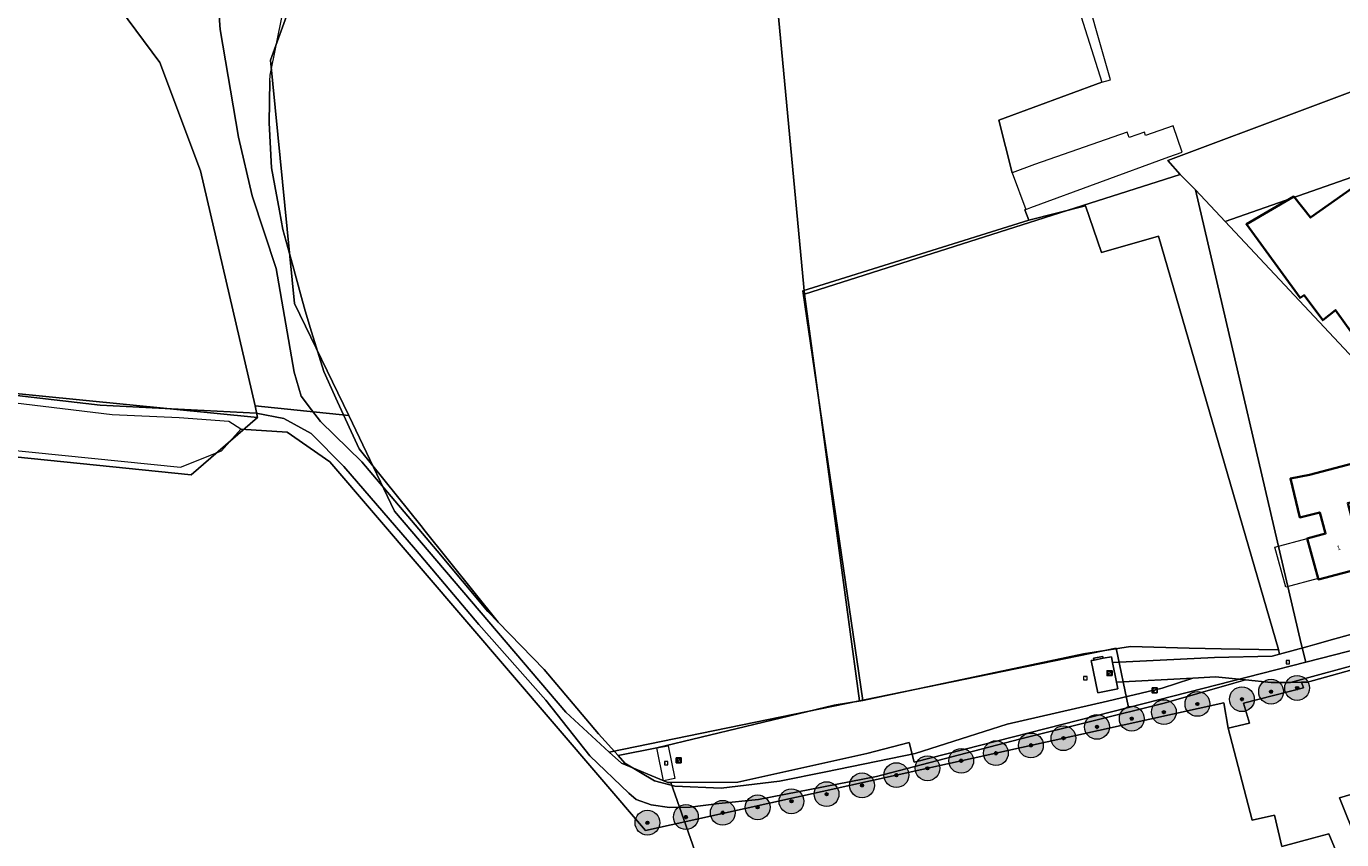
# Model space of a CAD drawing. Header units: metres. Extents: x 163543 to 168130, y 402678 to 405437.
# Tile 203 of 256: x 165198 to 165410, y 403903 to 404034. Entities that reach past the tile are written whole.
import ezdxf
from ezdxf.enums import TextEntityAlignment as Align

# ---------------------------------------------------------------- set-up
doc = ezdxf.new("R2010")
doc.units = ezdxf.units.M
doc.layers.get('0').update_dxf_attribs({"lineweight": 25})
for name, color, linetype, lineweight in [('X-CA190022.004-UO-BGT_Ondergrond$0$GE_201_SHDHek_Lijn_GEM', 253, 'X-CA190022.004-UO-BGT_Ondergrond$0$Hekwerk', 9), ('X-CA190022.004-UO-BGT_Ondergrond$0$GE_314_WGDRijbaanLokaleweg_Vlak_GEM', 253, 'Continuous', 9), ('X-CA190022.004-UO-BGT_Ondergrond$0$GE_367_OWGBerm_groenvoorziening_grasenk_GEM', 253, 'Continuous', 9), ('X-CA190022.004-UO-BGT_Ondergrond$0$GE_401_OTDErf_Vlak_GEM', 253, 'Continuous', 9), ('X-CA190022.004-UO-BGT_Ondergrond$0$GE_407_OTDGeslotenverharding_cementbeton_Vlak_GEM', 253, 'Continuous', 9), ('X-CA190022.004-UO-BGT_Ondergrond$0$GE_4502_GBKN_Huisnummer_Lijn_GEM', 7, 'Continuous', 9), ('X-CA190022.004-UO-BGT_Ondergrond$0$GE_461_BTDGraslandoverig_Vlak_GEM', 253, 'Continuous', 9), ('X-CA190022.004-UO-BGT_Ondergrond$0$GE_470_BTDBoomteelt_Vlak_GEM', 253, 'Continuous', 9), ('X-CA190022.004-UO-BGT_Ondergrond$0$GE_471_BTDBouwland_Vlak_GEM', 253, 'Continuous', 9), ('X-CA190022.004-UO-BGT_Ondergrond$0$GE_476_BTDGraslandagrarisch_Vlak_GEM', 253, 'Continuous', 9), ('X-CA190022.004-UO-BGT_Ondergrond$0$GE_601_PNDgrondvlakpand_Vlak_MV_GEM', 34, 'Continuous', 35), ('X-CA190022.004-UO-BGT_Ondergrond$0$GE_632_GBILuifel_Inrichtend_Vlak_GEM', 253, 'Continuous', 9), ('X-CA190022.004-UO-BGT_Ondergrond$0$GE_646_OBWLagetrafo_Vlak_GEM', 253, 'Continuous', 9), ('X-CA190022.004-UO-BGT_Ondergrond$0$GE_885_PutInspectieofRioolput_Punt_GEM', 253, 'Continuous', 9), ('X-CA190022.004-UO-BGT_Ondergrond$0$N-WE-RI-PUT_INSPECTIE-S', 253, 'Continuous', 9), ('X-CA190022.004-UO-DWM_Beplanting$0$B-WE-GR-BOOM-S AFKOMSTIG UIT BGT', 252, 'Continuous', 0), ('X-CA190022.004-UO-KAD_Percelen$0$B-WE-KG-GRENS_PERCEEL-GV', 150, 'Continuous', 9), ('X-CA190022.004-UO-WHM_Riolering gemeente_NLCS_v0.1$0$B-WE-RI-PUT-S', 214, 'Continuous', 15)]:
    doc.layers.add(name, color=color, linetype=linetype, lineweight=lineweight)
doc.layers.add('X-CA190022.004-UO-DWM_Beplanting$0$B-WE-GR-BOOM-S AFKOMSTIG UIT BOMENBESTAND GEMEENTE', color=252, linetype='Continuous')
doc.layers.add('X-CA190022.004-UO-DWM_Beplanting$0$N-GV-GR-GRAS-A-200', color=7, linetype='Continuous')
doc.styles.add('X-CA190022.004-UO-BGT_Ondergrond$0$BGT_NAR', font='arial.ttf', dxfattribs={"height": 1})
doc.styles.add('X-CA190022.004-UO-BGT_Ondergrond$0$NLCS-ISO', font='NLCS-ISO.ttf')
doc.linetypes.add('X-CA190022.004-UO-BGT_Ondergrond$0$Hekwerk', pattern='A,5,-1.5,[2,dgnlstyle-Veghel.shx,S=0.007937,R=0,X=0,Y=0],-1.5', length=8)

# ---------------------------------------------------------------- blocks, each defined once
blk = doc.blocks.new('X-CA190022.004-UO-BGT_Ondergrond$0$SRI-PUT_INSPECTIEPUT_RIOOLPUT-SO')
at = {"color": 0, "linetype": 'ByBlock', "lineweight": 18}
blk.add_lwpolyline([(-1.12, -1.12), (1.12, -1.12), (1.12, 1.12), (-1.12, 1.12)], close=True, dxfattribs=at)
at = {"color": 0, "linetype": 'ByBlock', "lineweight": 18, "style": 'X-CA190022.004-UO-BGT_Ondergrond$0$NLCS-ISO'}
blk.add_text('r', height=1.5, dxfattribs=at).set_placement((0, 0.28), align=Align.MIDDLE_CENTER)
blk = doc.blocks.new('X-CA190022.004-UO-BGT_Ondergrond$0$IMGEOInspectierioolput')
at = {"layer": 'X-CA190022.004-UO-BGT_Ondergrond$0$N-WE-RI-PUT_INSPECTIE-S', "xscale": 10, "yscale": 10, "zscale": 10}
blk.add_blockref('X-CA190022.004-UO-BGT_Ondergrond$0$SRI-PUT_INSPECTIEPUT_RIOOLPUT-SO', (0, 0), dxfattribs=at)
blk = doc.blocks.new('X-CA190022.004-UO-WHM_Riolering gemeente_NLCS_v0.1$0$B-SRI-PUT_BETON-SO')
blk.add_line((-1.4, -1.4), (1.4, 1.4))
at = {"lineweight": -3, "flags": 128}
blk.add_lwpolyline([(2, -2), (2, 2), (-2, 2), (-2, -2)], close=True, dxfattribs=at)
at = {"lineweight": -3}
blk.add_circle((0, 0), 2, dxfattribs=at)
blk = doc.blocks.new('X-CA190022.004-UO-DWM_Beplanting$0$SGR-BOOM_01-SO')
at = {"linetype": 'ByBlock', "lineweight": 18}
h = blk.add_hatch(color=0, dxfattribs=at)
h.dxf.hatch_style = 1
edge = h.paths.add_edge_path()
edge.add_arc((0, 0), 0.25, 0, 360)
at = {"color": 0, "linetype": 'ByBlock', "lineweight": 18}
for radius in [2, 0.25]:
    blk.add_circle((0, 0), radius, dxfattribs=at)
blk = doc.blocks.new('X-CA190022.004-UO-DWM_Beplanting$0$IMGEOBoom')
at = {"transparency": 33554457}
h = blk.add_hatch(color=256, dxfattribs=at)
h.dxf.hatch_style = 1
edge = h.paths.add_edge_path()
edge.add_arc((0, 0), 100, 0, 360)
edge = h.paths.add_edge_path(flags=17)
edge.add_arc((0, 0), 12.5, 0, 360)
h = blk.add_hatch()
h.set_pattern_fill('ANGLE', color=256)
h.set_pattern_definition([(0, (0, 0), (0, 6.985), [5.08, -1.905]), (90, (0, 0), (-6.985, 4e-16), [5.08, -1.905])])
edge = h.paths.add_edge_path(flags=17)
edge.add_arc((0, 0), 12.5, 0, 360)
at = {"layer": 'X-CA190022.004-UO-DWM_Beplanting$0$N-GV-GR-GRAS-A-200'}
h = blk.add_hatch(color=256, dxfattribs=at)
h.dxf.hatch_style = 1
edge = h.paths.add_edge_path(flags=17)
edge.add_arc((0, 0), 12.5, 0, 360)
at = {"xscale": 50, "yscale": 50, "zscale": 50}
blk.add_blockref('X-CA190022.004-UO-DWM_Beplanting$0$SGR-BOOM_01-SO', (0, 0), dxfattribs=at)

msp = doc.modelspace()

# ---------------------------------------------------------------- linework, layer by layer
at = {"layer": 'X-CA190022.004-UO-BGT_Ondergrond$0$GE_201_SHDHek_Lijn_GEM'}
for p, q in [((165368.493, 403932.905), (165332.988, 403925.394)), ((165376.058, 403934.073), (165368.493, 403932.905)), ((165385.557, 403933.845), (165376.058, 403934.073)), ((165390.71, 403933.721), (165385.557, 403933.845)), ((165399.738, 403933.561), (165390.71, 403933.721)), ((165399.944, 403933.627), (165399.738, 403933.561))]:
    msp.add_line(p, q, dxfattribs=at)
at = {"layer": 'X-CA190022.004-UO-BGT_Ondergrond$0$GE_314_WGDRijbaanLokaleweg_Vlak_GEM', "flags": 128}
for points in [[(165228.767, 404043.284), (165229.449, 404033.559), (165232.393, 404016.189), (165234.616, 404006.718), (165238.464, 403995.019), (165241.364, 403978.325), (165242.532, 403974.465), (165244.154, 403972.237), (165245.644, 403970.349), (165252.29, 403963.85), (165264.421, 403949.536), (165272.576, 403939.728), (165274.238, 403938.013), (165281.656, 403930.36), (165290.404, 403920.021), (165293.547, 403916.502), (165294.624, 403915.297), (165299.435, 403912.463), (165302.706, 403911.599), (165310.148, 403911.282), (165319.556, 403912.364), (165327.031, 403913.864), (165341.403, 403916.842), (165356.205, 403921.574), (165372.367, 403925.292), (165381.184, 403927.389), (165385.777, 403928.883), (165386.129, 403928.998), (165389.788, 403929.189), (165394.617, 403928.716), (165392.711, 403928.173), (165381.49, 403924.974), (165358.194, 403919.178), (165335.168, 403913.116), (165316.158, 403909.411), (165309.785, 403908.759), (165305.186, 403908.183), (165301.807, 403908.165), (165298.897, 403908.57), (165296.472, 403909.433), (165295.26, 403910.439), (165288.991, 403916.475), (165281.894, 403925.454), (165271.142, 403937.654), (165260.913, 403949.735), (165249.353, 403963.081), (165244.137, 403968.406), (165239.692, 403970.831), (165235.253, 403971.72), (165231.063, 403971.928), (165210.106, 403973.006), (165136.968, 403981.47)], [(165426.38, 403934.299), (165414.643, 403931.119), (165404.594, 403928.355), (165403.69, 403928.34), (165403.64, 403928.339), (165401.842, 403928.309), (165414.477, 403931.707), (165426.242, 403934.916), (165445.647, 403940.165), (165445.37, 403939.795), (165445.072, 403939.397), (165443.261, 403938.931), (165439.884, 403937.993), (165432.929, 403936.1), (165426.38, 403934.299)], [(165414.477, 403931.707), (165401.842, 403928.309), (165401.321, 403928.3), (165398.766, 403928.31), (165394.617, 403928.716), (165389.788, 403929.189), (165386.129, 403928.998), (165373.83, 403928.354), (165373.21, 403931.501), (165389.632, 403932.317), (165398.918, 403932.547), (165400.08, 403932.865), (165404.654, 403934.115), (165405.773, 403934.44), (165408.973, 403935.331), (165418.574, 403937.942)]]:
    msp.add_lwpolyline(points, dxfattribs=at)
at = {"layer": 'X-CA190022.004-UO-BGT_Ondergrond$0$GE_367_OWGBerm_groenvoorziening_grasenk_GEM', "flags": 128}
msp.add_lwpolyline([(165136.968, 403981.47), (165210.106, 403973.006), (165231.063, 403971.928), (165235.253, 403971.72), (165239.692, 403970.831), (165244.137, 403968.406), (165249.353, 403963.081), (165260.913, 403949.735), (165271.142, 403937.654), (165281.894, 403925.454), (165288.991, 403916.475), (165295.26, 403910.439), (165296.472, 403909.433), (165298.897, 403908.57), (165301.807, 403908.165), (165305.186, 403908.183), (165309.785, 403908.759), (165316.158, 403909.411), (165335.168, 403913.116), (165358.194, 403919.178), (165381.49, 403924.974), (165392.711, 403928.173), (165394.617, 403928.716), (165398.766, 403928.31), (165401.321, 403928.3), (165401.842, 403928.309), (165403.64, 403928.339), (165403.927, 403927.453), (165394.293, 403924.983), (165395.228, 403921.753), (165391.829, 403920.945), (165391.101, 403925.019), (165297.988, 403904.419), (165247.125, 403963.884), (165240.269, 403968.621), (165232.789, 403969.12), (165230.857, 403970.36), (165222.841, 403970.935), (165212.041, 403971.441), (165189.791, 403974.12)], dxfattribs=at)
at = {"layer": 'X-CA190022.004-UO-BGT_Ondergrond$0$GE_401_OTDErf_Vlak_GEM', "flags": 128}
for points in [[(165418.574, 403937.942), (165408.973, 403935.331), (165405.773, 403934.44), (165404.654, 403934.115), (165400.08, 403932.865), (165399.944, 403933.627), (165380.602, 404000.234), (165371.395, 403997.588), (165368.855, 404005.102), (165359.703, 404002.821), (165359.076, 404004.48), (165359.233, 404004.537), (165360.038, 404004.838), (165382.243, 404013.013), (165384.422, 404013.771), (165382.947, 404018.01), (165378.497, 404016.461), (165378.319, 404016.974), (165375.873, 404016.123), (165375.573, 404016.984), (165360.607, 404011.777), (165357.023, 404010.434), (165354.885, 404018.951), (165371.471, 404025.078), (165372.837, 404025.422), (165362.576, 404061.666)], [(165411.79, 404007.991), (165415.79, 404010.991), (165416.1, 404010.581), (165415.88, 404010.421), (165435.08, 403983.71), (165435.35, 403983.88), (165435.68, 403983.41), (165430.59, 403979.71), (165437.25, 403970.43), (165433.19, 403967.51), (165429, 403964.44), (165422.242, 403973.736), (165420.5, 403972.47), (165409.088, 403988.33), (165407.05, 403986.677), (165404.063, 403990.701), (165403.388, 403990.287), (165394.763, 404002.152), (165402.375, 404006.614), (165405.098, 404003.237), (165411.79, 404007.991)], [(165413.066, 403963.916), (165414.575, 403958.12), (165411.08, 403957.21), (165412.06, 403953.47), (165412.34, 403953.53), (165414.08, 403946.92), (165406.35, 403944.9), (165406.315, 403945.035), (165404.56, 403951.526), (165407.504, 403952.297), (165406.58, 403955.711), (165403.346, 403954.895), (165401.84, 403961.153), (165404.933, 403961.788), (165413.066, 403963.916)], [(165454.087, 403922.754), (165409.739, 403909.722), (165415.735, 403894.733), (165408.775, 403891.707), (165405.536, 403900.166), (165409.189, 403901.053), (165408.006, 403903.892), (165405.606, 403903.245), (165400.46, 403901.858), (165399.3, 403906.91), (165395.664, 403906.076), (165391.829, 403920.945), (165395.228, 403921.753), (165394.293, 403924.983), (165403.927, 403927.453), (165403.64, 403928.339), (165403.69, 403928.34), (165404.594, 403928.355), (165414.643, 403931.119)]]:
    msp.add_lwpolyline(points, dxfattribs=at)
at = {"layer": 'X-CA190022.004-UO-BGT_Ondergrond$0$GE_407_OTDGeslotenverharding_cementbeton_Vlak_GEM', "flags": 128}
for points in [[(165373.21, 403931.501), (165373.83, 403928.354), (165374.047, 403927.263), (165370.819, 403926.601), (165369.761, 403931.813), (165370.223, 403931.904), (165371.682, 403932.188), (165373.016, 403932.449), (165373.21, 403931.501)], [(165301.619, 403918.1), (165302.707, 403912.81), (165300.856, 403912.431), (165299.788, 403917.743), (165301.619, 403918.1)]]:
    msp.add_lwpolyline(points, dxfattribs=at)
at = {"layer": 'X-CA190022.004-UO-BGT_Ondergrond$0$GE_461_BTDGraslandoverig_Vlak_GEM', "flags": 128}
for points in [[(165237.475, 404025.284), (165237.353, 404018.483), (165237.716, 404011.235), (165238.257, 404008.334), (165239.002, 404004.344), (165239.568, 404001.313), (165241.155, 403995.493), (165242.396, 403990.945), (165243.14, 403988.217), (165244.183, 403984.816), (165246.151, 403978.399), (165248.376, 403973.545), (165251.865, 403965.937), (165261.969, 403953.327), (165262.284, 403952.933), (165274.238, 403938.013), (165272.576, 403939.728), (165264.421, 403949.536), (165252.29, 403963.85), (165245.644, 403970.349), (165244.154, 403972.237), (165242.532, 403974.465), (165241.364, 403978.325), (165238.464, 403995.019), (165234.616, 404006.718), (165232.393, 404016.189), (165229.449, 404033.559), (165228.767, 404043.284)], [(165372.367, 403925.292), (165356.205, 403921.574), (165341.403, 403916.842), (165327.031, 403913.864), (165319.556, 403912.364), (165310.148, 403911.282), (165302.706, 403911.599), (165299.435, 403912.463), (165294.624, 403915.297), (165293.547, 403916.502), (165299.788, 403917.743), (165328.346, 403924.622), (165332.988, 403925.394), (165368.493, 403932.905), (165376.058, 403934.073), (165385.557, 403933.845), (165390.71, 403933.721), (165399.738, 403933.561), (165399.944, 403933.627), (165400.08, 403932.865), (165398.918, 403932.547), (165389.632, 403932.317), (165373.21, 403931.501), (165373.016, 403932.449), (165371.682, 403932.188), (165371.632, 403932.47), (165370.15, 403932.205), (165370.223, 403931.904), (165369.761, 403931.813), (165370.819, 403926.601), (165374.047, 403927.263), (165373.83, 403928.354), (165386.129, 403928.998), (165385.777, 403928.883), (165381.184, 403927.389), (165372.367, 403925.292)], [(165299.788, 403917.743), (165301.619, 403918.1), (165302.707, 403912.81), (165300.856, 403912.431), (165299.788, 403917.743)]]:
    msp.add_lwpolyline(points, dxfattribs=at)
at = {"layer": 'X-CA190022.004-UO-BGT_Ondergrond$0$GE_470_BTDBoomteelt_Vlak_GEM', "flags": 128}
msp.add_lwpolyline([(165359.703, 404002.821), (165368.855, 404005.102), (165371.395, 403997.588), (165380.602, 404000.234), (165399.944, 403933.627), (165399.738, 403933.561), (165390.71, 403933.721), (165385.557, 403933.845), (165376.058, 403934.073), (165368.493, 403932.905), (165332.988, 403925.394), (165323.308, 403991.416), (165359.703, 404002.821)], dxfattribs=at)
at = {"layer": 'X-CA190022.004-UO-BGT_Ondergrond$0$GE_471_BTDBouwland_Vlak_GEM', "flags": 128}
for points in [[(165358.483, 404066.201), (165371.471, 404025.078)], [(165371.471, 404025.078), (165354.885, 404018.951), (165357.023, 404010.434), (165359.233, 404004.537), (165359.076, 404004.48), (165359.703, 404002.821), (165323.308, 403991.416), (165332.988, 403925.394), (165328.346, 403924.622), (165299.788, 403917.743), (165293.547, 403916.502), (165290.404, 403920.021), (165281.656, 403930.36), (165274.238, 403938.013), (165262.284, 403952.933), (165261.969, 403953.327), (165251.865, 403965.937), (165248.376, 403973.545), (165246.151, 403978.399), (165244.183, 403984.816), (165243.14, 403988.217), (165242.396, 403990.945), (165241.155, 403995.493), (165239.568, 404001.313), (165239.002, 404004.344), (165238.257, 404008.334), (165237.716, 404011.235), (165237.353, 404018.483), (165237.475, 404025.284), (165237.499, 404026.183), (165239.517, 404035.997)]]:
    msp.add_lwpolyline(points, dxfattribs=at)
at = {"layer": 'X-CA190022.004-UO-BGT_Ondergrond$0$GE_476_BTDGraslandagrarisch_Vlak_GEM', "flags": 128}
for points in [[(165170.968, 403968.241), (165223.065, 403963.012), (165229.672, 403965.629), (165232.789, 403969.12), (165240.269, 403968.621), (165247.125, 403963.884), (165297.988, 403904.419), (165391.101, 403925.019), (165391.829, 403920.945), (165395.664, 403906.076), (165399.3, 403906.91), (165400.46, 403901.858), (165405.606, 403903.245), (165408.006, 403903.892), (165409.189, 403901.053), (165405.536, 403900.166), (165408.775, 403891.707)], [(165415.735, 403894.733), (165409.739, 403909.722), (165454.087, 403922.754)]]:
    msp.add_lwpolyline(points, dxfattribs=at)
at = {"layer": 'X-CA190022.004-UO-BGT_Ondergrond$0$GE_601_PNDgrondvlakpand_Vlak_MV_GEM', "flags": 128}
for points in [[(165411.79, 404007.991), (165415.79, 404010.991), (165416.1, 404010.581), (165415.88, 404010.421), (165435.08, 403983.71), (165435.35, 403983.88), (165435.68, 403983.41), (165430.59, 403979.71), (165437.25, 403970.43), (165433.19, 403967.51), (165429, 403964.44), (165422.242, 403973.736), (165420.5, 403972.47), (165409.088, 403988.33), (165407.05, 403986.677), (165404.063, 403990.701), (165403.388, 403990.287), (165394.763, 404002.152), (165402.375, 404006.614), (165405.098, 404003.237), (165411.79, 404007.991)], [(165414.575, 403958.12), (165411.08, 403957.21), (165412.06, 403953.47), (165412.34, 403953.53), (165414.08, 403946.92), (165406.35, 403944.9), (165406.315, 403945.035), (165404.56, 403951.526), (165407.504, 403952.297), (165406.58, 403955.711), (165403.346, 403954.895), (165401.84, 403961.153), (165404.933, 403961.788), (165413.066, 403963.916), (165414.575, 403958.12)]]:
    msp.add_lwpolyline(points, dxfattribs=at)
at = {"layer": 'X-CA190022.004-UO-BGT_Ondergrond$0$GE_632_GBILuifel_Inrichtend_Vlak_GEM', "flags": 128}
msp.add_lwpolyline([(165406.315, 403945.035), (165401.113, 403943.661), (165399.354, 403950.118), (165404.56, 403951.526), (165406.315, 403945.035)], dxfattribs=at)
at = {"layer": 'X-CA190022.004-UO-BGT_Ondergrond$0$GE_646_OBWLagetrafo_Vlak_GEM', "flags": 128}
msp.add_lwpolyline([(165370.223, 403931.904), (165370.15, 403932.205), (165371.632, 403932.47), (165371.682, 403932.188), (165370.223, 403931.904)], dxfattribs=at)
at = {"layer": 'X-CA190022.004-UO-KAD_Percelen$0$B-WE-KG-GRENS_PERCEEL-GV', "flags": 128}
for points in [[(165168.257, 404090.905), (165208.12, 404043.93), (165219.74, 404028.23), (165226.27, 404010.74), (165235.09, 403972.87), (165250.16, 403971.34), (165241.43, 403989.38), (165237.56, 404028.58), (165245.73, 404051.11), (165258.04, 404068.29), (165270.78, 404081.4), (165291.04, 404095.96), (165300.5, 404098.85), (165313.44, 404099.16), (165313.98, 404093.51), (165350.9, 404107.99), (165350.03, 404109.93), (165325.13, 404172.79), (165360.29, 404189.19), (165411.18, 404213), (165410.86, 404213.79), (165387.38, 404243.64), (165376.196, 404256.621)], [(165163.18, 403968.04), (165224.8, 403961.76), (165235.48, 403970.98), (165122.333, 403982.214)]]:
    msp.add_lwpolyline(points, dxfattribs=at)
for points in [[(165384.1, 404010.2), (165382.11, 404012.44), (165426.23, 404028.97), (165415.693, 404055.235), (165410.488, 404053.764), (165373.939, 404043.437), (165368.313, 404041.847), (165362.09, 404060.86), (165354.7, 404083.44), (165351.52, 404093.14), (165348.01, 404103.94), (165401.11, 404115.43), (165401.16, 404120.06), (165350.03, 404109.93), (165350.9, 404107.99), (165313.98, 404093.51), (165323.55, 403990.91), (165379.183, 404008.633)], [(165332.442, 403925.33), (165323.55, 403990.91), (165313.98, 404093.51), (165313.44, 404099.16), (165300.5, 404098.85), (165291.04, 404095.96), (165270.78, 404081.4), (165258.04, 404068.29), (165245.73, 404051.11), (165237.56, 404028.58), (165241.43, 403989.38), (165250.16, 403971.34), (165257.54, 403955.9), (165285.14, 403923.49), (165292.14, 403917.077)], [(165168.257, 404090.905), (165168.236, 404090.935), (165122.333, 403982.214), (165235.48, 403970.98), (165235.09, 403972.87), (165226.27, 404010.74), (165219.74, 404028.23), (165208.12, 404043.93)], [(165434.26, 404017.66), (165426.23, 404028.97), (165382.11, 404012.44), (165384.1, 404010.2), (165386.55, 404007.68), (165391.31, 404002.58)], [(165434.26, 404017.66), (165391.31, 404002.58), (165433.59, 403957.45), (165434.23, 403956.75), (165449.62, 403964.23), (165457.92, 403969.81), (165465.94, 403977.9), (165458.1, 403985.84), (165450.79, 403994.24)], [(165404.32, 403931.58), (165403.6, 403934.52), (165386.55, 404007.68), (165384.1, 404010.2), (165379.183, 404008.633), (165323.55, 403990.91), (165332.442, 403925.33), (165333.239, 403925.494), (165373.779, 403933.809), (165375.738, 403924.264)], [(165391.31, 404002.58), (165386.55, 404007.68), (165403.6, 403934.52), (165404.32, 403931.58), (165440.17, 403940.75), (165438.74, 403943.39), (165431.69, 403956.38), (165433.59, 403957.45)], [(165235.09, 403972.87), (165235.48, 403970.98), (165224.8, 403961.76), (165163.18, 403968.04), (165128.08, 403946.12), (165189.77, 403851.96), (165196.73, 403847.93), (165211.94, 403806.63), (165215.14, 403802.41), (165220.21, 403802.55), (165323.1, 403852.205), (165302.032, 403912.162), (165301.54, 403912.16), (165294.09, 403915.29), (165292.14, 403917.077), (165285.14, 403923.49), (165257.54, 403955.9), (165250.16, 403971.34)], [(165302.032, 403912.162), (165323.1, 403852.205), (165489.46, 403932.49), (165497.079, 403937.449), (165494.566, 403939.736), (165500.126, 403945.838), (165489.71, 403955.04), (165441.61, 403941.12), (165440.17, 403940.75), (165404.32, 403931.58), (165375.738, 403924.264), (165341.22, 403915.43), (165340.41, 403918.62), (165333.59, 403916.86), (165312.86, 403912.2)], [(165375.738, 403924.264), (165373.779, 403933.809), (165333.239, 403925.494), (165332.442, 403925.33), (165292.14, 403917.077), (165294.09, 403915.29), (165301.54, 403912.16), (165302.032, 403912.162), (165312.86, 403912.2), (165333.59, 403916.86), (165340.41, 403918.62), (165341.22, 403915.43)]]:
    msp.add_lwpolyline(points, close=True, dxfattribs=at)

# ---------------------------------------------------------------- block references
at = {"layer": 'X-CA190022.004-UO-BGT_Ondergrond$0$GE_885_PutInspectieofRioolput_Punt_GEM', "xscale": 0.025, "yscale": 0.025, "zscale": 0.025}
for p in [(165372.718, 403929.784), (165401.421, 403931.566), (165368.816, 403928.978), (165301.307, 403915.294), (165303.33, 403915.729)]:
    msp.add_blockref('X-CA190022.004-UO-BGT_Ondergrond$0$IMGEOInspectierioolput', p, dxfattribs=at)
at = {"layer": 'X-CA190022.004-UO-DWM_Beplanting$0$B-WE-GR-BOOM-S AFKOMSTIG UIT BGT', "xscale": 0.02, "yscale": 0.02, "zscale": 0.02}
for p in [(165398.729, 403926.813), (165402.923, 403927.41), (165386.864, 403924.838), (165394.028, 403925.599), (165381.457, 403923.513), (165332.845, 403911.703), (165321.479, 403909.143), (165327.129, 403910.296), (165310.414, 403907.283), (165316.03, 403908.17), (165298.28, 403905.693), (165304.474, 403906.598)]:
    msp.add_blockref('X-CA190022.004-UO-DWM_Beplanting$0$IMGEOBoom', p, dxfattribs=at)
at = {"layer": 'X-CA190022.004-UO-DWM_Beplanting$0$B-WE-GR-BOOM-S AFKOMSTIG UIT BOMENBESTAND GEMEENTE', "xscale": 0.02, "yscale": 0.02, "zscale": 0.02}
for p in [(165386.864, 403924.838), (165376.289, 403922.466), (165381.457, 403923.513), (165370.678, 403921.138), (165360.043, 403918.148), (165365.287, 403919.308), (165348.811, 403915.663), (165354.403, 403916.9), (165338.38, 403913.355), (165343.388, 403914.463), (165332.845, 403911.703), (165321.479, 403909.143), (165327.129, 403910.296), (165310.414, 403907.283), (165316.03, 403908.17), (165298.28, 403905.693), (165304.474, 403906.598)]:
    msp.add_blockref('X-CA190022.004-UO-DWM_Beplanting$0$IMGEOBoom', p, dxfattribs=at)
at = {"layer": 'X-CA190022.004-UO-WHM_Riolering gemeente_NLCS_v0.1$0$B-WE-RI-PUT-S', "xscale": 0.2, "yscale": 0.2, "zscale": 0.2}
for p in [(165372.72, 403929.792), (165380, 403927.008), (165303.328, 403915.744)]:
    msp.add_blockref('X-CA190022.004-UO-WHM_Riolering gemeente_NLCS_v0.1$0$B-SRI-PUT_BETON-SO', p, dxfattribs=at)

# ---------------------------------------------------------------- texts
at = {"layer": 'X-CA190022.004-UO-BGT_Ondergrond$0$GE_4502_GBKN_Huisnummer_Lijn_GEM', "style": 'X-CA190022.004-UO-BGT_Ondergrond$0$BGT_NAR'}
msp.add_text('1', height=0.75, rotation=14.7, dxfattribs=at).set_placement((165409.61, 403950.014), align=Align.MIDDLE_CENTER)

doc.saveas('drawing.dxf')
